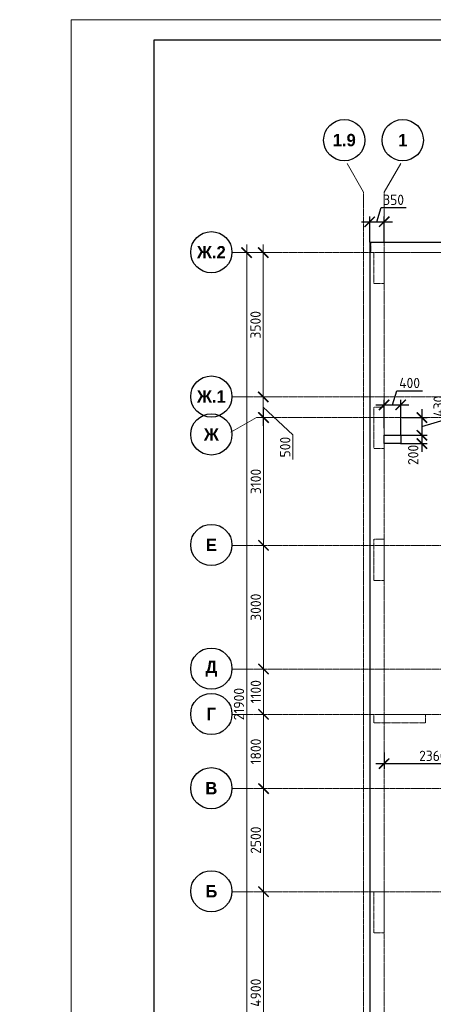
# Model space of a CAD drawing. Header units: millimetres. Extents: x 448962 to 1440104, y -326645 to -197113.
# Tile 12 of 256: x 510078 to 520092, y -268402 to -244521. Entities that reach past the tile are written whole.
import ezdxf

# ---------------------------------------------------------------- set-up
doc = ezdxf.new("R2010")
doc.units = ezdxf.units.MM
for name, pattern in [('01 Штриховая _4 мм_', [6, 3.5, -2.5]), ('______5', [1100, 800, -100, 100, -100]), ('осевая', [50.8, 31.75, -6.35, 6.35, -6.35])]:
    doc.linetypes.add(name, pattern=pattern)
for name, color, linetype, lineweight in [('ВК__отв в полу 1-2 эт', 6, 'Continuous', 25), ('Оси', 40, '______5', 18), ('Перекрытие ж_бетон', 1, 'Continuous', 30), ('РАЗМЕРЫ', 1, 'Continuous', 9), ('СТЕНЫ', 3, 'Continuous', 30), ('ТОНКИЕ', 7, 'Continuous', 9)]:
    doc.layers.add(name, color=color, linetype=linetype, lineweight=lineweight)
doc.layers.add('ТОЛСТЫЕ_ОСНОВНЫЕ', color=6, linetype='Continuous')
doc.styles.add('Century Gothic', font='GOTHIC.TTF')
doc.styles.add('GOST-2.304_Type-B', font='GOST_Common.ttf')
doc.styles.add('ГОСТ', font='GOST_Common.ttf')
doc.dimstyles.new('СПДС', dxfattribs={"dimscale": 100, "dimtxt": 2.5, "dimasz": 2.5, "dimexe": 1.25, "dimexo": 0, "dimtad": 1, "dimdec": 0, "dimtxsty": 'GOST-2.304_Type-B', "dimblk": 'ARCHTICK', "dimcen": 2.5, "dimdle": 2, "dimadec": 0, "dimazin": 2, "dimtfac": 0.75, "dimtdec": 0, "dimtmove": 1, "dimatfit": 3, "dimfxl": 1, "dimtolj": 1, "dimarcsym": 1})

# ---------------------------------------------------------------- blocks, each defined once
blk = doc.blocks.new('_ArchTick')
at = {"color": 0, "linetype": 'ByBlock', "const_width": 0.15}
blk.add_lwpolyline([(-0.5, -0.5), (0.5, 0.5)], dxfattribs=at)
blk = doc.blocks.new('*D36')
at = {"layer": 'DEFPOINTS', "color": 0, "transparency": 16777216}
for p in [(518903, -249422), (518553, -249921), (518903, -249921)]:
    blk.add_point(p, dxfattribs=at)
at = {"layer": 'РАЗМЕРЫ', "color": 0, "lineweight": -2, "transparency": 16777216}
for p, q in [((518553, -249921), (518553, -249297)), ((518728, -249422), (518832, -249078)), ((518832, -249078), (519432, -249078)), ((518903, -249921), (518903, -249297)), ((518353, -249422), (519103, -249422))]:
    blk.add_line(p, q, dxfattribs=at)
at = {"layer": 'РАЗМЕРЫ', "color": 0, "lineweight": -2, "transparency": 16777216, "xscale": 250, "yscale": 250, "zscale": 250, "rotation": 180}
blk.add_blockref('_ArchTick', (518553, -249422), dxfattribs=at)
at = {"layer": 'РАЗМЕРЫ', "color": 0, "lineweight": -2, "transparency": 16777216, "xscale": 250, "yscale": 250, "zscale": 250}
blk.add_blockref('_ArchTick', (518903, -249422), dxfattribs=at)
at = {"layer": 'РАЗМЕРЫ', "color": 0, "lineweight": 0, "transparency": 16777216, "insert": (519132, -248890), "char_height": 250, "attachment_point": 5, "style": 'GOST-2.304_Type-B'}
blk.add_mtext('\\A1;350', dxfattribs=at)
blk = doc.blocks.new('*D39')
at = {"layer": 'DEFPOINTS', "color": 0, "transparency": 16777216}
for p in [(519303, -253863), (518903, -254429), (519303, -254601)]:
    blk.add_point(p, dxfattribs=at)
at = {"layer": 'РАЗМЕРЫ', "color": 0, "lineweight": -2, "transparency": 16777216}
for p, q in [((519103, -253863), (519207, -253520)), ((519207, -253520), (519832, -253520)), ((518903, -254429), (518903, -253738)), ((519303, -254601), (519303, -253738)), ((518703, -253863), (519503, -253863))]:
    blk.add_line(p, q, dxfattribs=at)
at = {"layer": 'РАЗМЕРЫ', "color": 0, "lineweight": -2, "transparency": 16777216, "xscale": 250, "yscale": 250, "zscale": 250, "rotation": 180}
blk.add_blockref('_ArchTick', (518903, -253863), dxfattribs=at)
at = {"layer": 'РАЗМЕРЫ', "color": 0, "lineweight": -2, "transparency": 16777216, "xscale": 250, "yscale": 250, "zscale": 250}
blk.add_blockref('_ArchTick', (519303, -253863), dxfattribs=at)
at = {"layer": 'РАЗМЕРЫ', "color": 0, "lineweight": 0, "transparency": 16777216, "insert": (519519, -253332), "char_height": 250, "attachment_point": 5, "style": 'GOST-2.304_Type-B'}
blk.add_mtext('\\A1;400', dxfattribs=at)
blk = doc.blocks.new('*D40')
at = {"layer": 'DEFPOINTS', "color": 0, "transparency": 16777216}
for p in [(519343, -254171), (519303, -254601), (519816, -254601)]:
    blk.add_point(p, dxfattribs=at)
at = {"layer": 'РАЗМЕРЫ', "color": 0, "lineweight": -2, "transparency": 16777216}
for p, q in [((520409, -254208), (520409, -253583)), ((519816, -253971), (519816, -254801)), ((519343, -254171), (519941, -254171)), ((519816, -254386), (520409, -254208)), ((519303, -254601), (519941, -254601))]:
    blk.add_line(p, q, dxfattribs=at)
at = {"layer": 'РАЗМЕРЫ', "color": 0, "lineweight": -2, "transparency": 16777216, "xscale": 250, "yscale": 250, "zscale": 250}
for p, rotation in [((519816, -254171), 90), ((519816, -254601), 270)]:
    blk.add_blockref('_ArchTick', p, dxfattribs=dict(at, rotation=rotation))
at = {"layer": 'РАЗМЕРЫ', "color": 0, "lineweight": 0, "transparency": 16777216, "insert": (520222, -253896), "char_height": 250, "attachment_point": 5, "rotation": 90, "style": 'GOST-2.304_Type-B'}
blk.add_mtext('\\A1;430', dxfattribs=at)
blk = doc.blocks.new('*D41')
at = {"layer": 'DEFPOINTS', "color": 0, "transparency": 16777216}
for p in [(519296, -254801), (519323, -254601), (519816, -254801)]:
    blk.add_point(p, dxfattribs=at)
at = {"layer": 'РАЗМЕРЫ', "color": 0, "lineweight": -2, "transparency": 16777216}
for p, q in [((519816, -254401), (519816, -255001)), ((519296, -254801), (519941, -254801)), ((519323, -254601), (519941, -254601))]:
    blk.add_line(p, q, dxfattribs=at)
at = {"layer": 'РАЗМЕРЫ', "color": 0, "lineweight": -2, "transparency": 16777216, "xscale": 250, "yscale": 250, "zscale": 250}
for p, rotation in [((519816, -254601), 90), ((519816, -254801), 270)]:
    blk.add_blockref('_ArchTick', p, dxfattribs=dict(at, rotation=rotation))
at = {"layer": 'РАЗМЕРЫ', "color": 0, "lineweight": 0, "transparency": 16777216, "insert": (519606, -255077), "char_height": 250, "attachment_point": 5, "rotation": 90, "style": 'GOST-2.304_Type-B'}
blk.add_mtext('\\A1;200', dxfattribs=at)
blk = doc.blocks.new('*D44')
at = {"layer": 'DEFPOINTS', "color": 0, "transparency": 16777216}
for p in [(521263, -261878), (518903, -262296), (521263, -262564)]:
    blk.add_point(p, dxfattribs=at)
at = {"layer": 'РАЗМЕРЫ', "color": 0, "lineweight": -2, "transparency": 16777216}
for p, q in [((521263, -261878), (521263, -262689)), ((518903, -262296), (518903, -262689)), ((518703, -262564), (521463, -262564))]:
    blk.add_line(p, q, dxfattribs=at)
at = {"layer": 'РАЗМЕРЫ', "color": 0, "lineweight": -2, "transparency": 16777216, "xscale": 250, "yscale": 250, "zscale": 250, "rotation": 180}
blk.add_blockref('_ArchTick', (518903, -262564), dxfattribs=at)
at = {"layer": 'РАЗМЕРЫ', "color": 0, "lineweight": -2, "transparency": 16777216, "xscale": 250, "yscale": 250, "zscale": 250}
blk.add_blockref('_ArchTick', (521263, -262564), dxfattribs=at)
at = {"layer": 'РАЗМЕРЫ', "color": 0, "lineweight": 0, "transparency": 16777216, "insert": (520083, -262376), "char_height": 250, "attachment_point": 5, "style": 'GOST-2.304_Type-B'}
blk.add_mtext('\\A1;2360', dxfattribs=at)
blk = doc.blocks.new('*U17')
at = {"layer": 'ТОЛСТЫЕ_ОСНОВНЫЕ', "color": 6}
blk.add_lwpolyline([(20, 5), (886, 5), (886, 415), (20, 415)], close=True, dxfattribs=at)
at = {"layer": 'ТОНКИЕ'}
blk.add_lwpolyline([(0, 0), (891, 0), (891, 420), (0, 420)], close=True, dxfattribs=at)
blk = doc.blocks.new('NSY101')
at = {"color": 0, "linetype": 'ByBlock', "lineweight": -2}
blk.add_circle((0, 0), 50, dxfattribs=at)
blk = doc.blocks.new('*D1014')
at = {"layer": 'DEFPOINTS', "color": 0, "transparency": 16777216}
for p in [(519913, -205117), (520362, -205117), (520124, -227017)]:
    blk.add_point(p, dxfattribs=at)
at = {"layer": 'РАЗМЕРЫ', "color": 0, "lineweight": -2, "transparency": 16777216}
for p, q in [((520362, -205117), (519788, -205117)), ((519913, -227217), (519913, -204917)), ((520124, -227017), (519788, -227017))]:
    blk.add_line(p, q, dxfattribs=at)
at = {"layer": 'РАЗМЕРЫ', "color": 0, "lineweight": -2, "transparency": 16777216, "xscale": 250, "yscale": 250, "zscale": 250}
for p, rotation in [((519913, -205117), 90), ((519913, -227017), 270)]:
    blk.add_blockref('_ArchTick', p, dxfattribs=dict(at, rotation=rotation))
at = {"layer": 'РАЗМЕРЫ', "color": 0, "transparency": 16777216, "insert": (519726, -216067), "char_height": 250, "attachment_point": 5, "rotation": 90, "style": 'GOST-2.304_Type-B'}
blk.add_mtext('\\A1;21900', dxfattribs=at)
blk = doc.blocks.new('*D258')
at = {"layer": 'DEFPOINTS', "color": 0, "transparency": 16777216}
for p in [(520321, -220617), (520387, -220617), (520666, -225517)]:
    blk.add_point(p, dxfattribs=at)
at = {"layer": 'РАЗМЕРЫ', "color": 0, "lineweight": -2, "transparency": 16777216}
for p, q in [((520321, -225717), (520321, -220417)), ((520387, -220617), (520196, -220617)), ((520666, -225517), (520196, -225517))]:
    blk.add_line(p, q, dxfattribs=at)
at = {"layer": 'РАЗМЕРЫ', "color": 0, "lineweight": -2, "transparency": 16777216, "xscale": 250, "yscale": 250, "zscale": 250}
for p, rotation in [((520321, -220617), 90), ((520321, -225517), 270)]:
    blk.add_blockref('_ArchTick', p, dxfattribs=dict(at, rotation=rotation))
at = {"layer": 'РАЗМЕРЫ', "color": 0, "transparency": 16777216, "insert": (520133, -223067), "char_height": 250, "attachment_point": 5, "rotation": 90, "style": 'GOST-2.304_Type-B'}
blk.add_mtext('\\A1;4900', dxfattribs=at)
blk = doc.blocks.new('*D1009')
at = {"layer": 'DEFPOINTS', "color": 0, "transparency": 16777216}
for p in [(520321, -218117), (520387, -218117), (520387, -220617)]:
    blk.add_point(p, dxfattribs=at)
at = {"layer": 'РАЗМЕРЫ', "color": 0, "lineweight": -2, "transparency": 16777216}
for p, q in [((520321, -220817), (520321, -217917)), ((520387, -218117), (520196, -218117)), ((520387, -220617), (520196, -220617))]:
    blk.add_line(p, q, dxfattribs=at)
at = {"layer": 'РАЗМЕРЫ', "color": 0, "lineweight": -2, "transparency": 16777216, "xscale": 250, "yscale": 250, "zscale": 250}
for p, rotation in [((520321, -218117), 90), ((520321, -220617), 270)]:
    blk.add_blockref('_ArchTick', p, dxfattribs=dict(at, rotation=rotation))
at = {"layer": 'РАЗМЕРЫ', "color": 0, "transparency": 16777216, "insert": (520133, -219367), "char_height": 250, "attachment_point": 5, "rotation": 90, "style": 'GOST-2.304_Type-B'}
blk.add_mtext('\\A1;2500', dxfattribs=at)
blk = doc.blocks.new('*D1010')
at = {"layer": 'DEFPOINTS', "color": 0, "transparency": 16777216}
for p in [(520321, -216317), (520387, -216317), (520387, -218117)]:
    blk.add_point(p, dxfattribs=at)
at = {"layer": 'РАЗМЕРЫ', "color": 0, "lineweight": -2, "transparency": 16777216}
for p, q in [((520321, -218317), (520321, -216117)), ((520387, -216317), (520196, -216317)), ((520387, -218117), (520196, -218117))]:
    blk.add_line(p, q, dxfattribs=at)
at = {"layer": 'РАЗМЕРЫ', "color": 0, "lineweight": -2, "transparency": 16777216, "xscale": 250, "yscale": 250, "zscale": 250}
for p, rotation in [((520321, -216317), 90), ((520321, -218117), 270)]:
    blk.add_blockref('_ArchTick', p, dxfattribs=dict(at, rotation=rotation))
at = {"layer": 'РАЗМЕРЫ', "color": 0, "transparency": 16777216, "insert": (520133, -217217), "char_height": 250, "attachment_point": 5, "rotation": 90, "style": 'GOST-2.304_Type-B'}
blk.add_mtext('\\A1;1800', dxfattribs=at)
blk = doc.blocks.new('*D1011')
at = {"layer": 'DEFPOINTS', "color": 0, "transparency": 16777216}
for p in [(520321, -215217), (520387, -215217), (520387, -216317)]:
    blk.add_point(p, dxfattribs=at)
at = {"layer": 'РАЗМЕРЫ', "color": 0, "lineweight": -2, "transparency": 16777216}
for p, q in [((520321, -216517), (520321, -215017)), ((520387, -215217), (520196, -215217)), ((520387, -216317), (520196, -216317))]:
    blk.add_line(p, q, dxfattribs=at)
at = {"layer": 'РАЗМЕРЫ', "color": 0, "lineweight": -2, "transparency": 16777216, "xscale": 250, "yscale": 250, "zscale": 250}
for p, rotation in [((520321, -215217), 90), ((520321, -216317), 270)]:
    blk.add_blockref('_ArchTick', p, dxfattribs=dict(at, rotation=rotation))
at = {"layer": 'РАЗМЕРЫ', "color": 0, "transparency": 16777216, "insert": (520133, -215767), "char_height": 250, "attachment_point": 5, "rotation": 90, "style": 'GOST-2.304_Type-B'}
blk.add_mtext('\\A1;1100', dxfattribs=at)
blk = doc.blocks.new('*D1012')
at = {"layer": 'DEFPOINTS', "color": 0, "transparency": 16777216}
for p in [(520321, -212217), (520387, -212217), (520387, -215217)]:
    blk.add_point(p, dxfattribs=at)
at = {"layer": 'РАЗМЕРЫ', "color": 0, "lineweight": -2, "transparency": 16777216}
for p, q in [((520321, -215417), (520321, -212017)), ((520387, -212217), (520196, -212217)), ((520387, -215217), (520196, -215217))]:
    blk.add_line(p, q, dxfattribs=at)
at = {"layer": 'РАЗМЕРЫ', "color": 0, "lineweight": -2, "transparency": 16777216, "xscale": 250, "yscale": 250, "zscale": 250}
for p, rotation in [((520321, -212217), 90), ((520321, -215217), 270)]:
    blk.add_blockref('_ArchTick', p, dxfattribs=dict(at, rotation=rotation))
at = {"layer": 'РАЗМЕРЫ', "color": 0, "transparency": 16777216, "insert": (520133, -213717), "char_height": 250, "attachment_point": 5, "rotation": 90, "style": 'GOST-2.304_Type-B'}
blk.add_mtext('\\A1;3000', dxfattribs=at)
blk = doc.blocks.new('*D259')
at = {"layer": 'DEFPOINTS', "color": 0, "transparency": 16777216}
for p in [(520321, -209117), (520658, -209117), (520387, -212217)]:
    blk.add_point(p, dxfattribs=at)
at = {"layer": 'РАЗМЕРЫ', "color": 0, "lineweight": -2, "transparency": 16777216}
for p, q in [((520321, -212417), (520321, -208917)), ((520658, -209117), (520196, -209117)), ((520387, -212217), (520196, -212217))]:
    blk.add_line(p, q, dxfattribs=at)
at = {"layer": 'РАЗМЕРЫ', "color": 0, "lineweight": -2, "transparency": 16777216, "xscale": 250, "yscale": 250, "zscale": 250}
for p, rotation in [((520321, -209117), 90), ((520321, -212217), 270)]:
    blk.add_blockref('_ArchTick', p, dxfattribs=dict(at, rotation=rotation))
at = {"layer": 'РАЗМЕРЫ', "color": 0, "transparency": 16777216, "insert": (520133, -210667), "char_height": 250, "attachment_point": 5, "rotation": 90, "style": 'GOST-2.304_Type-B'}
blk.add_mtext('\\A1;3100', dxfattribs=at)
blk = doc.blocks.new('*D260')
at = {"layer": 'DEFPOINTS', "color": 0, "transparency": 16777216}
for p in [(520316, -208617), (520493, -208617), (520658, -209117)]:
    blk.add_point(p, dxfattribs=at)
at = {"layer": 'РАЗМЕРЫ', "color": 0, "lineweight": -2, "transparency": 16777216}
for p, q in [((520316, -209317), (520316, -208417)), ((520493, -208617), (520191, -208617)), ((520316, -208867), (521033, -209534)), ((520658, -209117), (520191, -209117)), ((521033, -209534), (521033, -210134))]:
    blk.add_line(p, q, dxfattribs=at)
at = {"layer": 'РАЗМЕРЫ', "color": 0, "lineweight": -2, "transparency": 16777216, "xscale": 250, "yscale": 250, "zscale": 250}
for p, rotation in [((520316, -208617), 90), ((520316, -209117), 270)]:
    blk.add_blockref('_ArchTick', p, dxfattribs=dict(at, rotation=rotation))
at = {"layer": 'РАЗМЕРЫ', "color": 0, "transparency": 16777216, "insert": (520845, -209834), "char_height": 250, "attachment_point": 5, "rotation": 90, "style": 'GOST-2.304_Type-B'}
blk.add_mtext('\\A1;500', dxfattribs=at)
blk = doc.blocks.new('*D1015')
at = {"layer": 'DEFPOINTS', "color": 0, "transparency": 16777216}
for p in [(520314, -205117), (520617, -205117), (520493, -208617)]:
    blk.add_point(p, dxfattribs=at)
at = {"layer": 'РАЗМЕРЫ', "color": 0, "lineweight": -2, "transparency": 16777216}
for p, q in [((520617, -205117), (520189, -205117)), ((520314, -208817), (520314, -204917)), ((520493, -208617), (520189, -208617))]:
    blk.add_line(p, q, dxfattribs=at)
at = {"layer": 'РАЗМЕРЫ', "color": 0, "lineweight": -2, "transparency": 16777216, "xscale": 250, "yscale": 250, "zscale": 250}
for p, rotation in [((520314, -205117), 90), ((520314, -208617), 270)]:
    blk.add_blockref('_ArchTick', p, dxfattribs=dict(at, rotation=rotation))
at = {"layer": 'РАЗМЕРЫ', "color": 0, "transparency": 16777216, "insert": (520127, -206867), "char_height": 250, "attachment_point": 5, "rotation": 90, "style": 'GOST-2.304_Type-B'}
blk.add_mtext('\\A1;3500', dxfattribs=at)
blk = doc.blocks.new('стены  тп')
at = {"layer": 'СТЕНЫ', "color": 251, "linetype": '01 Штриховая _4 мм_', "lineweight": 0, "true_color": 0x636466}
for p, q in [((589762, -316376, 3100), (542387, -316376, 3100)), ((542387, -316626, 3100), (542387, -316376, 3100)), ((542387, -316626, 3100), (542462, -316626, 3100)), ((542462, -316626, 3100), (542462, -317376, 3100)), ((542712, -317376, 3100), (542712, -316626, 3100)), ((542712, -316626, 3100), (569512, -316626, 3100)), ((542462, -317376, 3100), (542712, -317376, 3100)), ((542712, -320376, 3100), (542462, -320376, 3100)), ((542462, -320376, 3100), (542462, -321376, 3100)), ((542712, -321376, 3100), (542712, -320376, 3100)), ((542462, -321376, 3100), (542712, -321376, 3100)), ((542712, -323576, 3100), (542462, -323576, 3100)), ((542462, -323576, 3100), (542462, -324576, 3100)), ((542712, -324576, 3100), (542712, -323576, 3100)), ((542462, -324576, 3100), (542712, -324576, 3100)), ((543712, -327826, 3100), (542462, -327826, 3100)), ((542462, -327826, 3100), (542462, -328026, 3100)), ((543712, -328026, 3100), (543712, -327826, 3100)), ((542462, -328026, 3100), (543712, -328026, 3100)), ((542712, -332126, 3100), (542462, -332126, 3100)), ((542462, -332126, 3100), (542462, -333126, 3100)), ((542712, -333126, 3100), (542712, -332126, 3100)), ((542462, -333126, 3100), (542712, -333126, 3100))]:
    blk.add_line(p, q, dxfattribs=at)
blk = doc.blocks.new('отверстия новые')
at = {"layer": 'ВК__отв в полу 1-2 эт', "color": 5, "lineweight": 30}
blk.add_lwpolyline([(675794, -395970), (675794, -396170), (675394, -396170), (675394, -395970)], close=True, dxfattribs=at)
blk.add_lwpolyline([(675794, -395970), (675794, -396170), (675394, -396170), (675394, -395970)], close=True, dxfattribs=at)
blk = doc.blocks.new('оси плит')
at = {"layer": 'Оси', "color": 16, "linetype": '______5', "lineweight": 0, "transparency": 33554687}
for p, q in [((522742.3, -203649.6), (522306.1, -202894.1)), ((523242.3, -203649.6), (523678.4, -202894.1)), ((520148.3, -209117.4), (519532.8, -209472.8))]:
    blk.add_line(p, q, dxfattribs=at)
at = {"layer": 'Оси', "color": 16, "linetype": 'осевая', "lineweight": 0, "transparency": 33554687}
for p, q in [((522742.3, -203649.6), (522742.3, -230530.3)), ((523242.3, -203649.6), (523242.3, -230530.3)), ((519570.9, -205117.4), (573160.2, -205117.4)), ((519570.9, -208617.4), (573160.2, -208617.4)), ((520148.3, -209117.4), (572483.7, -209117.4)), ((519570.9, -212217.4), (573160.2, -212217.4)), ((519570.9, -215217.4), (573160.2, -215217.4)), ((519570.9, -216317.4), (573160.2, -216317.4)), ((519570.9, -218117.4), (573160.2, -218117.4)), ((519570.9, -220617.4), (573160.2, -220617.4))]:
    blk.add_line(p, q, dxfattribs=at)
at = {"layer": 'Оси', "color": 16, "linetype": 'Continuous', "lineweight": 25, "transparency": 33554687, "xscale": 9.999999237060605, "yscale": 9.999999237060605, "zscale": 9.999999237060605}
for p in [(522276.1, -202389.9), (523691.7, -202390), (519057.3, -205107.3), (519057.3, -208607.3), (519057.3, -209527.3), (519057.3, -212207.3), (519057.3, -215207.3), (519057.3, -216307.3), (519057.3, -218107.3), (519057.3, -220607.3)]:
    blk.add_blockref('NSY101', p, dxfattribs=at)
at = {"layer": 'Оси', "color": 16, "linetype": 'Continuous', "lineweight": 25, "transparency": 33554687, "char_height": 300, "attachment_point": 5, "style": 'Century Gothic'}
for s, insert, width in [('\\A1;{\\fCentury Gothic|i0|b1;\\H300.000000;\\W1.000000;\\C16;1.9}\\P', (522276.1, -202389.9), 735), ('\\A1;{\\fCentury Gothic|i0|b1;\\H300.000000;\\W1.000000;\\C16;1}\\P', (523691.7, -202390), 385), ('\\A1;{\\fCentury Gothic|i0|b1;\\H300.000000;\\W1.000000;\\C16;Ж.2}\\P', (519057.3, -205107.3), 890), ('\\A1;{\\fCentury Gothic|i0|b1;\\H300.000000;\\W1.000000;\\C16;Ж.1}\\P', (519057.3, -208607.3), 890), ('\\A1;{\\fCentury Gothic|i0|b1;\\H300.000000;\\W1.000000;\\C16;Ж}\\P', (519057.3, -209527.3), 540), ('\\A1;{\\fCentury Gothic|i0|b1;\\H300.000000;\\W1.000000;\\C16;Е}\\P', (519057.3, -212207.3), 365), ('\\A1;{\\fCentury Gothic|i0|b1;\\H300.000000;\\W1.000000;\\C16;Д}\\P', (519057.3, -215207.3), 470), ('\\A1;{\\fCentury Gothic|i0|b1;\\H300.000000;\\W1.000000;\\C16;Г}\\P', (519057.3, -216307.3), 345), ('\\A1;{\\fCentury Gothic|i0|b1;\\H300.000000;\\W1.000000;\\C16;В}\\P', (519057.3, -218107.3), 390), ('\\A1;{\\fCentury Gothic|i0|b1;\\H300.000000;\\W1.000000;\\C16;Б}\\P', (519057.3, -220607.3), 390)]:
    blk.add_mtext(s, dxfattribs=dict(at, insert=insert, width=width))
at = {"layer": 'РАЗМЕРЫ', "color": 1}
for base, p1, p2, picture, middle in [((519913.3, -205117.4), (520124.5, -227017.4), (520361.6, -205117.4), '*D1014', (519725.8, -216067.4)), ((520314.4, -205117.4), (520493.2, -208617.4), (520617.3, -205117.4), '*D1015', (520126.9, -206867.4)), ((520321, -209117.4), (520387.4, -212217.4), (520658.2, -209117.4), '*D259', (520133.5, -210667.4)), ((520321, -212217.4), (520387.4, -215217.4), (520387.4, -212217.4), '*D1012', (520133.5, -213717.4)), ((520321, -215217.4), (520387.4, -216317.4), (520387.4, -215217.4), '*D1011', (520133.5, -215767.4)), ((520321, -216317.4), (520387.4, -218117.4), (520387.4, -216317.4), '*D1010', (520133.5, -217217.4)), ((520321, -218117.4), (520387.4, -220617.4), (520387.4, -218117.4), '*D1009', (520133.5, -219367.4)), ((520321, -220617.4), (520666.1, -225517.4), (520387.4, -220617.4), '*D258', (520133.5, -223067.4))]:
    dim = blk.add_linear_dim(base=base, p1=p1, p2=p2, angle=90, dimstyle='СПДС', dxfattribs=at)
    dim.commit()
    dim.dimension.update_dxf_attribs({"geometry": picture, "text_midpoint": middle})
dim = blk.add_linear_dim(base=(520315.6, -208617.4), p1=(520658.2, -209117.4), p2=(520493.2, -208617.4), angle=90, dimstyle='СПДС', dxfattribs=at)
dim.commit()
dim.dimension.update_dxf_attribs({"geometry": '*D260', "text_midpoint": (521033, -209596.4), "dimtype": 128})

msp = doc.modelspace()

# ---------------------------------------------------------------- linework, layer by layer
at = {"layer": 'Перекрытие ж_бетон'}
msp.add_lwpolyline([(518553.3, -272221.3), (518553.3, -272221.3), (565953.3, -272221.3), (565953.3, -249921.3), (518553.3, -249921.3), (518553.3, -272221.3)], dxfattribs=at)

# ---------------------------------------------------------------- block references
at = {"xscale": 100, "yscale": 100, "zscale": 100}
msp.add_blockref('*U17', (511327.8, -286521.4), dxfattribs=at)
at = {"layer": 'РАЗМЕРЫ'}
for name, p in [('оси плит', (-4338.8, -45053.9)), ('стены  тп', (-23809, 66454.4, -3100)), ('отверстия новые', (-156490.7, 141368.5))]:
    msp.add_blockref(name, p, dxfattribs=at)

# ---------------------------------------------------------------- texts
note = msp.add_mtext_dynamic_manual_height_columns('\\pi1250;{\\H1.5152x;Общие указания :\\P}Настоящий подраздел разработан в составе рабочей документации на строительство объекта {\\H2.4344x; }"Строительство жилого комплекса со встроенными помещениями общественного-делового и коммерческого {\\H1.3552x; }назначения по адресу: г. Чита, ул. 1-я Коллективная. Жилой дом со встроенными помещениями {\\H1.71569x; }общественно-делового и коммерческого назначения на первом этаже здания и встроенно-пристроенным {\\H1.59543x; }поликлиническим учреждением (поз. 2.2-2.3){\\H1.73486x; }\\P1.^I" Решения рабочей Документации разработаны на основании:{\\H1.67588x; }\\Pзадания на проектирование, выданного заказчиком;{\\H1.60804x; }\\P-^Iрешений стадии "Проектная Документация (проект №24-04-КР.2)"{\\H1.73065x; }\\Pразработанных ООО "Комплексная проектно-сопроводительная компания", утвержденных {\\H1.67728x; }заказчиком;{\\H1.60757x; }\\PВ соответствии с требованиями нормативных документов:{\\H1.63081x; }\\P-^IФЗ №184 "О техническом регулировании";{\\H1.62306x; }\\P-^IФЗ №123 "Технический регламент о требованиях пожарной безопасности";{\\H1.62565x; }\\P-^IСП 20.13330.2016 "Нагрузки и воздействия",{\\H1.62478x; }\\P-^IСП 63.13330.2018 "Бетонные и железобетонные конструкции. Основные положения".{\\H1.62507x; }\\P-^IСП 22.13330.2016 "Основания зданий и сооружений";{\\H1.62498x; }\\P-^IСП 45.13330.2017 "Земляные сооружения, основания и фундаменты".{\\H1.62501x; }\\P2.^IПри работах по устройству монолитных конструкций руководствоваться СП 70.13330.2012 {\\H1.625x; }"Несущие и ограждающие конструкции".{\\H1.625x; }\\P3.^IЗа относительную отметку 0,000 принята отметка чистого пола первого этажа, {\\H1.625x; }соответствующая абсолютной отметке 648,00 в Балтийской системе высот.{\\H1.625x; }\\P4.^IПеречень видов работ, Зля которых необходимо составлять акты освидетельствования {\\H1.625x; }скрытых работ: {\\H1.625x; }\\PБетонные и железобетонные конструкции монолитные:{\\H1.625x; }\\Pармирование; защитные слои,- анкеровка арматуры; установка закладных деталей.{\\H1.625x; }\\PМонтаж сборных железобетонных и бетонных конструкций:{\\H1.625x; }\\Pсварка и антикоррозионное покрыт при отсутствии актов освиветельствования превшествующих {\\H1.625x; }скрытых работ во всех случаях.{\\H1.625x; }\\P1. Железобетонные конструкции разработаны в соответствии СП 22.13330.2016 "Основания зданий и {\\H1.62576x; }сооружений", СП 63.13330.2018 "Бетонные и железобетонные конструкции. Общие положения".{\\H1.62541x; }\\P2. Несущие конструкции здания рассчитаны и запроектированы для данных геологических условий. {\\H1.62486x; }\\P3. Арматура класса А240 и А500С по ГОСТ Р 34028-2016, материал монолитных конструкций ниже {\\H1.62505x; }нуля - бетон тяжелый класса В25 по ГОСТ 26633-2015.{\\H1.62498x; }\\P4. Работы по бетонированию монолитных конструкций вести в соответствии со СП 70.13330.2012 {\\H1.62501x; }"Несущие и ограждающие конструкции".{\\H1.625x; }\\P5. Все строительно-монтажные работы необходимо выполнять в соответствии со СНиП 12-03-2001 {\\H1.625x; }"Безопасность труда в строительстве. Часть 1. Общие требования.", Безопасность труда в строительстве. {\\H1.625x; }Часть 2. Строительное производство". Строительство здания должно производиться в соответствии с {\\H1.625x; }проектом производства работ (ППР).{\\H1.725x; }\\PПри отсутствии ППР производство строительно-монтажных работ запрещается.{\\H1.67917x; }\\P6. Бетон конструкции должны удовлетворять требованиям ГОСТ 26633-2015, ГОСТ 25192-2012.{\\H1.60694x; }\\P7. Бетон следует укладывать в бетонные конструкции горизонтальными слоями одинаковой {\\H1.63102x; }толщины без разрывов, с последовательным направлением укладки в одну сторону во всех слоях.{\\H1.62299x; }\\P8. В начальный период твердения бетон необходимо защищать от попадания атмосферных осадков {\\H1.62567x; }или потерь влаги.{\\H1.62478x; }\\P9. При перерывах в бетонировании устраивать рабочие швы бетонирования. Места рабочих швов {\\H1.62507x; }бетонирования разработать в ППР и согласовать с авторским надзором. С поверхности рабочих швов {\\H1.62498x; }удалить цементную плёнку металлическими щётками с последующей поливкой водой. В рабочем шве {\\H1.62501x; }устанавливать вертикальные сетки из проволоки ячейкой 50x50мм. Поверхность рабочих швов должна быть {\\H1.625x; }перпендикулярна поверхности плиты. {\\H1.625x; }\\P10. Арматурные изделия изготавливать в соответствии с ГОСТ Р 57997-2017, ГОСТ 5264-80, ГОСТ {\\H1.625x; }14098-2014.{\\H1.625x; }\\P11. Плоские сетки и каркасы изготавливать с помощью контактной точечной сварки (кроме {\\H1.725x; }оговоренных случаев).{\\H1.77917x; }\\P12. Расчётные сопротивления сборных соединений и материалы для сборки принимать по табл. Г1, Г2 {\\H1.66111x; }СП 52-101-2003.{\\H1.61296x; }\\P13. Стыки арматурных стержней должны иметь длину перепуска (нахлёстка) не менее указанной в {\\H1.72901x; }проекте. В неоговоренных случаях длину стыка рабочей арматуры внахлёстку без сварки принимать по {\\H1.67783x; }п.8.3.27 СП 52-101-2003. {\\H1.60739x; }\\P14. Толщина защитного слоя бетона для рабочей арматуры должна соответствовать значениям, {\\H1.63087x; }указанным в проекте. {\\H1.62304x; }\\PВ неоговоренных случаях принимать не менее 25мм.{\\H1.62565x; }\\P{\\H1.62478x; }', width=16929.188, gutter_width=1000, heights=[39809.3, 0], dxfattribs=dict(insert=(470783.2, -245157.9), char_height=250, attachment_point=1, style='ГОСТ'))
for column, words in zip(note.columns.linked_columns, ['\\pi1250;15. Уход за свежеуложенным бетоном начинать сразу после укладки бетонной смеси и осуществлять до достижения прочности бетона не менее 70% от проектной.{\\H1.83409x; }\\P16. Распалубку плит  осуществлять по достижении прочности бетона не менее 80% от проектной.{\\H1.55672x; }\\P17. Два крайних арматурных стержня, расположенных по контуру плиты, привязать ко всем {\\H1.64842x; }стержням в местах пересечений.{\\H1.61719x; }\\P18. В процессе производства работ предусмотреть мероприятия по противопожарной защите и {\\H1.6276x; }контролю за выполнением правил пожарной безопасности на всех этапах строительства.{\\H1.62413x; }\\P19. Все работы Выполнять по проекту производства работ (ППР), согласованному с организациями, {\\H1.72529x; }ответственными за эксплуатацию существующих инженерных сетей и дорог на существующей площадке.{\\H1.67907x; }\\P20. Проект рассчитан на производство работ в период положительных температур. В случае {\\H1.60698x; }выполнения работ при отрицательных температурах необходимо выполнять требования СНиП часть 3 по {\\H1.63101x; }производству работ и ППР.{\\H1.623x; }\\P21. При минимальной температуре воздуха до минус 15°С допускается:{\\H1.62567x; }\\P - выдерживание бетона в конструкции методом термоса, при предварительном разогреве бетонной {\\H1.62478x; }смеси, {\\H1.62507x; }\\P -форсированный электроразогрев бетона в конструкции с повторным уплотнением.{\\H1.62498x; }\\PПри минимальной температуре воздуха до минус 25°С допускается:{\\H1.62501x; }\\P -обогрев бетона в греющей опалубке с помощью низкотемпературных электронагревателей,{\\H1.625x; }\\P -электродный сквозной прогреб бетона,{\\H1.625x; }\\P -электрообогрев с помощью греющего провода.{\\H1.625x; }']):
    column.text = words

# ---------------------------------------------------------------- dimensions: what is measured, and where the dimension line sits
at = {"layer": 'РАЗМЕРЫ', "color": 1, "lineweight": 0}
for base, p1, p2, picture, middle in [((518903.4, -249421.6), (518553.3, -249921.3), (518903.4, -249921.3), '*D36', (518894, -248890.3)), ((519303.3, -253863.4), (518903.4, -254429.2), (519303.3, -254601.3), '*D39', (519269, -253332.1)), ((521263.5, -262563.6), (518903.4, -262296.2), (521263.5, -261877.9), '*D44', (520083.4, -262376.1))]:
    dim = msp.add_linear_dim(base=base, p1=p1, p2=p2, dimstyle='СПДС', override={"dimrnd": 5}, dxfattribs=at)
    dim.commit()
    dim.dimension.update_dxf_attribs({"geometry": picture, "text_midpoint": middle})
dim = msp.add_linear_dim(base=(519815.6, -254601.3), p1=(519343.1, -254171.3), p2=(519303.3, -254601.3), angle=90, dimstyle='СПДС', override={"dimrnd": 5}, dxfattribs=at)
dim.commit()
dim.dimension.update_dxf_attribs({"geometry": '*D40', "text_midpoint": (520221.9, -254145.7)})
dim = msp.add_linear_dim(base=(519815.6, -254801.3), p1=(519323.4, -254601.3), p2=(519296.1, -254801.3), angle=90, dimstyle='СПДС', override={"dimrnd": 5}, dxfattribs=at)
dim.commit()
dim.dimension.update_dxf_attribs({"geometry": '*D41', "text_midpoint": (519793.4, -255077.2), "dimtype": 160})

doc.saveas('drawing.dxf')
